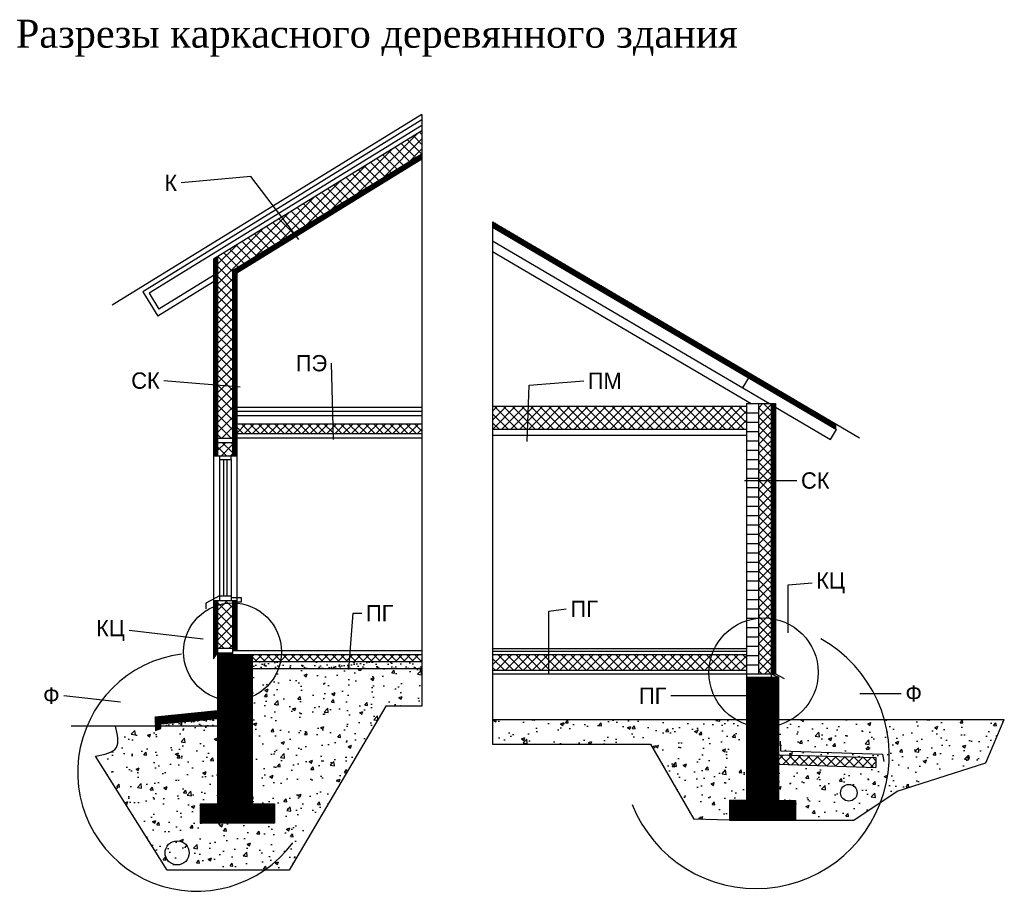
# Model space of a CAD drawing. Extents: x -6.1 to 15, y -7.1 to 11.6.
import ezdxf

# ---------------------------------------------------------------- set-up
doc = ezdxf.new("R2010")
doc.units = 0
doc.header["$LTSCALE"] = 0.03
doc.header["$MEASUREMENT"] = 0
doc.layers.get('0').update_dxf_attribs({"linetype": 'CONTINUOUS'})
doc.dimstyles.get("Standard").update_dxf_attribs({"dimscale": 0, "dimtxt": 0.19, "dimasz": 0.18, "dimexe": 0.18, "dimexo": 0.0625, "dimgap": 0.09, "dimtad": 0, "dimtih": 1, "dimtoh": 1, "dimdec": 4, "dimzin": 0, "dimtxsty": 'STANDARD', "dimblk1": 'DOT', "dimblk2": 'DOT', "dimsah": 1, "dimcen": 0.09, "dimazin": 3, "dimtfac": 1, "dimtdec": 4, "dimtofl": 0, "dimtmove": 0, "dimatfit": 3, "dimtolj": 1, "dimtzin": 0})

# ---------------------------------------------------------------- blocks, each defined once
blk = doc.blocks.new('_DOT')
at = {"color": 0, "linetype": 'BYBLOCK', "ltscale": 0.3}
blk.add_line((-0.5, 0), (-1, 0), dxfattribs=at)
at = {"color": 0, "linetype": 'BYBLOCK', "ltscale": 0.3, "const_width": 0.5}
blk.add_lwpolyline([(-0.25, 0, 1), (0.25, 0, 1)], format="xyb", close=True, dxfattribs=at)

msp = doc.modelspace()

# ---------------------------------------------------------------- hatches: boundary and pattern name
at = {"ltscale": 0.3}
h = msp.add_hatch(dxfattribs=at)
h.set_pattern_fill('ANSI37', color=256, scale=1.2, style=0)
h.paths.add_polyline_path([(2.497, 8.75), (2.497, 9.249), (-1.887, 6.55), (-1.887, 2.658), (-1.567, 2.658), (-1.567, 6.248)])
h = msp.add_hatch(dxfattribs=at)
h.set_pattern_fill('ANSI37', color=256, scale=0.2, style=0)
h.paths.add_polyline_path([(-1.477, 6.198), (2.497, 8.644), (2.497, 8.75), (-1.567, 6.248), (-1.567, 2.278), (-1.477, 2.278)])
h.paths.add_polyline_path([(-1.887, 6.55), (-1.977, 6.495), (-1.977, 2.278), (-1.887, 2.278)])
h = msp.add_hatch(dxfattribs=at)
h.set_pattern_fill('ANSI37', color=256, scale=0.1, style=0)
h.paths.add_polyline_path([(4.015, 7.298), (4.015, 7.182), (11.381, 2.847), (11.381, 2.959)])
h = msp.add_hatch(dxfattribs=at)
h.set_pattern_fill('ANSI37', color=256, scale=1.1, style=0)
h.paths.add_polyline_path([(9.99, 3.397), (9.718, 3.397), (9.718, -2.398), (9.99, -2.398)])
h = msp.add_hatch(dxfattribs=at)
h.set_pattern_fill('ANSI37', color=256, scale=0.1, style=0)
h.paths.add_polyline_path([(9.99, -2.398), (10.084, -2.398), (10.084, 3.397), (9.99, 3.397)])
h = msp.add_hatch(dxfattribs=at)
h.set_pattern_fill('ANSI37', color=256, scale=1.1, style=0)
h.paths.add_polyline_path([(9.459, 2.849), (9.459, 3.342), (4.015, 3.342), (4.015, 2.849)])
h = msp.add_hatch(dxfattribs=at)
h.set_pattern_fill('ANSI37', color=256, style=0)
h.paths.add_polyline_path([(-1.477, 2.964), (-1.477, 2.754), (2.497, 2.754), (2.497, 2.964)])
h = msp.add_hatch(dxfattribs=at)
h.set_pattern_fill('ANSI37', color=256, scale=1.1, style=0)
h.paths.add_polyline_path([(-1.887, 2.565), (-1.887, 2.278), (-1.567, 2.278), (-1.567, 2.565)])
h = msp.add_hatch(dxfattribs=at)
h.set_pattern_fill('ANSI37', color=256, scale=0.2, style=0)
h.paths.add_polyline_path([(-1.977, -2.078), (-1.887, -1.946), (-1.887, -0.824), (-1.977, -0.824)])
h.paths.add_polyline_path([(-1.477, -0.824), (-1.567, -0.824), (-1.567, -1.898), (-1.477, -1.898)])
h = msp.add_hatch(dxfattribs=at)
h.set_pattern_fill('ANSI37', color=256, scale=1.2, style=0)
h.paths.add_polyline_path([(-1.887, -1.85), (-1.567, -1.85), (-1.567, -0.824), (-1.887, -0.824)])
h = msp.add_hatch(dxfattribs=at)
h.set_pattern_fill('ANSI37', color=256, scale=0.1, style=0)
h.paths.add_polyline_path([(-1.146, -1.988), (-1.567, -1.988), (-1.567, -1.946), (-1.887, -1.946), (-1.887, -2.078), (-1.887, -5.103), (-1.887, -5.191), (-1.146, -5.191)])
h.paths.add_polyline_path([(-2.259, -5.191), (-2.259, -5.605), (-0.665, -5.605), (-0.665, -5.191)])
h.paths.add_polyline_path([(-3.229, -3.326), (-3.222, -3.523), (-3.104, -3.523), (-3.104, -3.471), (-1.887, -3.357), (-1.887, -3.191)])
h = msp.add_hatch(dxfattribs=at)
h.set_pattern_fill('ANSI37', color=256, style=0)
h.paths.add_polyline_path([(-1.146, -1.988), (-1.146, -2.138), (2.497, -2.138), (2.497, -1.988)])
h = msp.add_hatch(dxfattribs=at)
h.set_pattern_fill('ANSI37', color=256, scale=1.1, style=0)
h.paths.add_polyline_path([(9.459, -2.323), (9.459, -1.987), (4.015, -1.987), (4.015, -2.323)])
h = msp.add_hatch(dxfattribs=at)
h.set_pattern_fill('AR-CONC', color=256, scale=0.1, style=0)
edge = h.paths.add_edge_path()
edge.add_line((-1.146, -5.191), (-0.665, -5.191))
edge.add_line((-0.665, -5.191), (-0.665, -5.605))
edge.add_line((-0.665, -5.605), (-2.259, -5.605))
edge.add_line((-2.259, -5.605), (-2.259, -5.191))
edge.add_line((-2.259, -5.191), (-1.887, -5.191))
edge.add_line((-1.887, -5.191), (-1.887, -5.103))
edge.add_line((-1.887, -5.103), (-1.887, -3.523))
edge.add_line((-1.887, -3.523), (-3.104, -3.523))
edge.add_line((-3.104, -3.523), (-3.104, -3.575))
edge.add_line((-3.104, -3.575), (-3.219, -3.617))
edge.add_line((-3.219, -3.617), (-3.222, -3.523))
edge.add_line((-3.222, -3.523), (-4.076, -3.523))
edge.add_spline(control_points=[(-4.076, -3.523), (-4.035, -3.698), (-3.948, -4.06), (-4.318, -4.131), (-4.509, -4.168)], knot_values=[0, 0, 0, 0, 0.457361, 0.946762, 0.946762, 0.946762, 0.946762], degree=3, periodic=0)
edge.add_line((-4.509, -4.168), (-2.966, -6.613))
edge.add_line((-2.966, -6.613), (-0.349, -6.613))
edge.add_line((-0.349, -6.613), (1.722, -3.096))
edge.add_line((1.722, -3.096), (2.497, -3.096))
edge.add_line((2.497, -3.096), (2.497, -2.288))
edge.add_line((2.497, -2.288), (-1.146, -2.288))
edge.add_line((-1.146, -2.288), (-1.146, -5.191))
h = msp.add_hatch(dxfattribs=at)
h.set_pattern_fill('AR-SAND', color=256, scale=0.1, style=0)
h.paths.add_polyline_path([(-1.146, -2.138), (-1.146, -2.288), (2.497, -2.288), (2.497, -2.138)])
h = msp.add_hatch(dxfattribs=at)
h.set_pattern_fill('ANSI37', color=256, scale=0.1, style=0)
h.paths.add_polyline_path([(9.459, -5.118), (9.1, -5.118), (9.1, -5.539), (10.511, -5.539), (10.511, -5.118), (10.146, -5.118), (10.146, -2.472), (9.459, -2.472)])
h = msp.add_hatch(dxfattribs=at)
h.set_pattern_fill('AR-SAND', color=256, scale=0.1, style=0)
h.paths.add_polyline_path([(-1.887, -3.523), (-1.887, -3.357), (-3.104, -3.471), (-3.104, -3.523)])
h = msp.add_hatch(dxfattribs=at)
h.set_pattern_fill('ANSI37', color=256, scale=0.1, style=0)
h.paths.add_polyline_path([(-3.104, -3.575), (-3.104, -3.523), (-3.222, -3.523), (-3.219, -3.617)])
h = msp.add_hatch(dxfattribs=at)
h.set_pattern_fill('AR-CONC', color=256, scale=0.1, style=0)
h.paths.add_polyline_path([(4.015, -3.38), (4.015, -3.905), (7.403, -3.905), (8.332, -5.519), (9.1, -5.539), (9.1, -5.118), (9.459, -5.118), (9.459, -3.38)])
h = msp.add_hatch(dxfattribs=at)
h.set_pattern_fill('AR-CONC', color=256, scale=0.1, style=0)
h.paths.add_polyline_path([(10.146, -3.38), (10.146, -4.139), (12.239, -4.192), (12.239, -4.41), (10.146, -4.339), (10.146, -5.118), (10.511, -5.118), (10.511, -5.539), (11.766, -5.539), (12.695, -4.914), (14.594, -4.309), (14.993, -3.38)])
h.paths.add_polyline_path([(11.834, -4.951, -1), (11.479, -4.951, -1)], flags=16)
h = msp.add_hatch(dxfattribs=at)
h.set_pattern_fill('ANSI37', color=256, scale=1.1, style=0)
h.paths.add_polyline_path([(10.146, -4.139), (10.146, -4.339), (12.239, -4.41), (12.239, -4.192)])

# ---------------------------------------------------------------- linework, layer by layer
for points in [[(2.497, 9.601), (-4.148, 5.511)], [(2.497, 9.601), (2.497, -2.288)], [(2.497, 9.484), (-3.492, 5.797)], [(2.497, 9.366), (-3.354, 5.765)], [(2.497, 9.249), (-1.977, 6.495)], [(2.497, 8.75), (-1.567, 6.248)], [(2.497, 8.644), (-1.477, 6.198)], [(4.015, 7.298), (11.884, 2.662)], [(4.015, 7.298), (4.015, -2.948)], [(4.015, 7.182), (11.393, 2.84)], [(4.015, 6.892), (9.954, 3.397)], [(-1.887, 6.55), (-1.887, 2.278)], [(4.015, 6.66), (9.56, 3.397)], [(-1.977, 6.495), (-1.977, -2.078)], [(-1.977, 6.142), (-3.145, 5.424)], [(-1.567, 6.248), (-1.567, 2.278)], [(-1.477, 6.198), (-1.477, -1.898)], [(-1.977, 6.007), (-3.169, 5.274)], [(-3.492, 5.797), (-3.169, 5.274)], [(-3.354, 5.765), (-3.145, 5.424)], [(9.501, 3.953), (9.375, 3.738)], [(9.459, 3.397), (9.459, -2.398)], [(9.459, 3.397), (10.084, 3.397)], [(9.718, 3.397), (9.718, -2.398)], [(9.99, 3.397), (9.99, -2.398)], [(10.084, 3.397), (10.084, -2.398)], [(-1.477, 3.324), (2.497, 3.324)], [(-1.477, 3.234), (2.497, 3.234)], [(4.015, 3.342), (9.459, 3.342)], [(9.459, 3.197), (9.718, 3.197)], [(10.084, 3.32), (11.267, 2.624)], [(-1.477, 3.144), (2.497, 3.144)], [(-1.477, 2.964), (2.497, 2.964)], [(9.459, 2.997), (9.718, 2.997)], [(11.381, 2.847), (11.381, 2.959)], [(-1.477, 2.754), (2.497, 2.754)], [(4.015, 2.849), (9.459, 2.849)], [(9.459, 2.797), (9.718, 2.797)], [(11.267, 2.624), (11.393, 2.84)], [(-1.887, 2.658), (-1.567, 2.658)], [(-1.887, 2.565), (-1.567, 2.565)], [(-1.477, 2.664), (2.497, 2.664)], [(4.015, 2.718), (9.459, 2.718)], [(9.459, 2.597), (9.718, 2.597)], [(9.459, 2.397), (9.718, 2.397)], [(-1.977, 2.278), (-1.477, 2.278)], [(-1.848, 2.278), (-1.848, 2.195), (-1.596, 2.195), (-1.596, 2.278)], [(-1.848, 2.195), (-1.848, -0.824)], [(-1.758, 2.195), (-1.758, -0.725)], [(-1.686, 2.195), (-1.686, -0.725)], [(-1.596, 2.195), (-1.596, -0.824)], [(9.459, 2.197), (9.718, 2.197)], [(9.459, 1.997), (9.718, 1.997)], [(9.459, 1.797), (9.718, 1.797)], [(9.459, 1.597), (9.718, 1.597)], [(9.459, 1.397), (9.718, 1.397)], [(9.459, 1.197), (9.718, 1.197)], [(9.459, 0.997), (9.718, 0.997)], [(9.459, 0.797), (9.718, 0.797)], [(9.459, 0.597), (9.718, 0.597)], [(9.459, 0.397), (9.718, 0.397)], [(9.459, 0.197), (9.718, 0.197)], [(9.459, -0.003), (9.718, -0.003)], [(9.459, -0.203), (9.718, -0.203)], [(9.459, -0.403), (9.718, -0.403)], [(9.459, -0.603), (9.718, -0.603)], [(-1.848, -0.725), (-2.138, -0.883), (-2.138, -1.006)], [(-1.977, -0.824), (-1.477, -0.824)], [(-1.887, -0.824), (-1.887, -2.078)], [(-1.848, -0.725), (-1.596, -0.725)], [(-1.596, -0.765), (-1.378, -0.765), (-1.378, -0.861), (-1.477, -0.861)], [(-1.567, -0.824), (-1.567, -1.988)], [(9.459, -0.803), (9.718, -0.803)], [(9.459, -1.003), (9.718, -1.003)], [(9.459, -1.203), (9.718, -1.203)], [(9.459, -1.403), (9.718, -1.403)], [(9.459, -1.603), (9.718, -1.603)], [(-1.887, -1.85), (-1.567, -1.85)], [(-1.567, -1.898), (2.497, -1.898)], [(4.015, -1.857), (9.459, -1.857)], [(9.459, -1.803), (9.718, -1.803)], [(-1.977, -2.078), (-1.887, -1.946)], [(-1.887, -1.946), (-1.567, -1.946)], [(-1.887, -2.078), (-1.887, -5.103)], [(-1.567, -1.988), (2.497, -1.988)], [(-1.146, -1.988), (-1.146, -5.191)], [(4.015, -1.913), (9.459, -1.913)], [(4.015, -1.987), (9.459, -1.987)], [(9.459, -2.003), (9.718, -2.003)], [(2.497, -2.288), (2.497, -3.096), (1.722, -3.096), (-0.349, -6.613), (-2.966, -6.613), (-4.509, -4.168)], [(-1.146, -2.138), (2.497, -2.138)], [(-1.146, -2.288), (2.497, -2.288)], [(4.015, -2.323), (9.459, -2.323)], [(9.459, -2.203), (9.718, -2.203)], [(4.015, -2.398), (10.084, -2.398)], [(9.459, -2.398), (9.459, -2.472)], [(9.459, -2.472), (10.146, -2.472)], [(9.459, -2.472), (9.459, -5.118)], [(9.99, -2.398), (9.99, -2.472)], [(9.99, -2.398), (10.146, -2.472)], [(10.084, -2.398), (10.271, -2.498)], [(10.146, -2.472), (10.146, -5.118)], [(4.015, -2.948), (4.015, -3.905), (7.403, -3.905), (8.332, -5.519)], [(-1.887, -3.191), (-3.229, -3.326), (-3.219, -3.617), (-3.104, -3.575), (-3.104, -3.471), (-1.887, -3.357)], [(-1.887, -3.523), (-5.028, -3.523)], [(4.015, -3.38), (9.459, -3.38)], [(10.146, -3.38), (14.993, -3.38)], [(14.594, -4.309), (14.993, -3.38)], [(10.182, -3.844), (10.194, -4.05), (12.381, -4.121), (12.41, -4.28)], [(10.146, -4.139), (12.239, -4.192)], [(12.239, -4.192), (12.239, -4.41)], [(10.146, -4.339), (12.239, -4.41)], [(12.695, -4.914), (14.594, -4.309)], [(11.766, -5.539), (12.695, -4.914)], [(-2.259, -5.191), (-0.665, -5.191)], [(-2.259, -5.191), (-2.259, -5.605)], [(-1.887, -5.103), (-1.887, -5.191)], [(-0.665, -5.191), (-0.665, -5.605)], [(9.459, -5.118), (9.1, -5.118), (9.1, -5.539), (10.511, -5.539)], [(10.146, -5.118), (10.511, -5.118)], [(10.511, -5.118), (10.511, -5.539)], [(-0.665, -5.605), (-2.259, -5.605)], [(9.1, -5.539), (8.332, -5.519)], [(10.511, -5.539), (11.766, -5.539)]]:
    msp.add_lwpolyline(points, dxfattribs=at)
for centre, radius in [((-1.566, -1.928), 1.049), ((9.827, -2.372), 1.172), ((11.657, -4.951), 0.178), ((-2.754, -6.24), 0.259)]:
    msp.add_circle(centre, radius, dxfattribs=at)
for centre, radius, start, end in [((9.665, -4.147), 2.859, 201.6979, 60.875), ((-2.334, -4.51), 2.554, 97.3509, 323.7111)]:
    msp.add_arc(centre, radius, start, end, dxfattribs=at)
msp.add_spline([(-4.509, -4.168), (-4.058, -3.98), (-4.076, -3.523)], degree=3, dxfattribs=at)

# ---------------------------------------------------------------- texts
at = {"ltscale": 0.3, "insert": (-6.215, 11.632), "char_height": 0.6, "width": 20.1524, "attachment_point": 1}
msp.add_mtext('\\fTimes New Roman|b0|i0|c204|p18;Разрезы каркасного деревянного здания', dxfattribs=at)
at = {"ltscale": 0.3, "char_height": 0.35}
for s, insert, attachment_point in [('\\A1;К', (-2.755, 8.13), 6), ('\\A1;ПЭ', (0.465, 4.261), 6), ('\\A1;СК', (-3.128, 3.888), 6), ('\\A1;ПМ', (6.058, 3.888), 4), ('\\A1;СК', (10.631, 1.745), 4), ('\\A1;КЦ', (10.958, -0.446), 4), ('\\A1;ПГ', (5.685, -1.005), 4), ('\\A1;ПГ', (1.298, -1.098), 4), ('\\A1;КЦ', (-3.875, -1.471), 6), ('\\A1;Ф', (-5.275, -2.869), 6), ('\\A1;ПГ', (7.745, -2.869), 6), ('\\A1;Ф', (12.871, -2.823), 4)]:
    msp.add_mtext(s, dxfattribs=dict(at, insert=insert, attachment_point=attachment_point))

# ---------------------------------------------------------------- leaders
at = {"ltscale": 0.3, "annotation_type": 0, "has_hookline": 1}
for points, hookline_direction, text_width in [([(-0.145, 6.918), (-1.172, 8.269), (-2.665, 8.13)], 1, 0.233), ([(0.602, 2.63), (0.555, 4.261)], 1, 0.583), ([(-1.405, 3.749), (-3.038, 3.888)], 1, 0.583), ([(4.755, 2.583), (4.801, 3.795), (5.968, 3.888)], 0, 0.583), ([(9.421, 1.745), (10.541, 1.745)], 0, 0.583), ([(10.355, -1.518), (10.355, -0.493), (10.868, -0.446)], 0, 0.642), ([(5.221, -2.403), (5.221, -1.052), (5.595, -1.005)], 0, 0.583), ([(0.928, -2.31), (1.022, -1.098), (1.208, -1.098)], 0, 0.583), ([(-2.198, -1.658), (-3.785, -1.471)], 1, 0.642), ([(-3.971, -3.009), (-5.185, -2.869)], 1, 0.233), ([(9.655, -2.869), (7.835, -2.869)], 1, 0.583), ([(11.894, -2.823), (12.781, -2.823)], 0, 0.233)]:
    msp.add_leader(points, dimstyle='STANDARD', override={"dimscale": 1, "dimtxt": 0.35, "dimasz": 0}, dxfattribs=dict(at, hookline_direction=hookline_direction, text_width=text_width))

doc.saveas('drawing.dxf')
